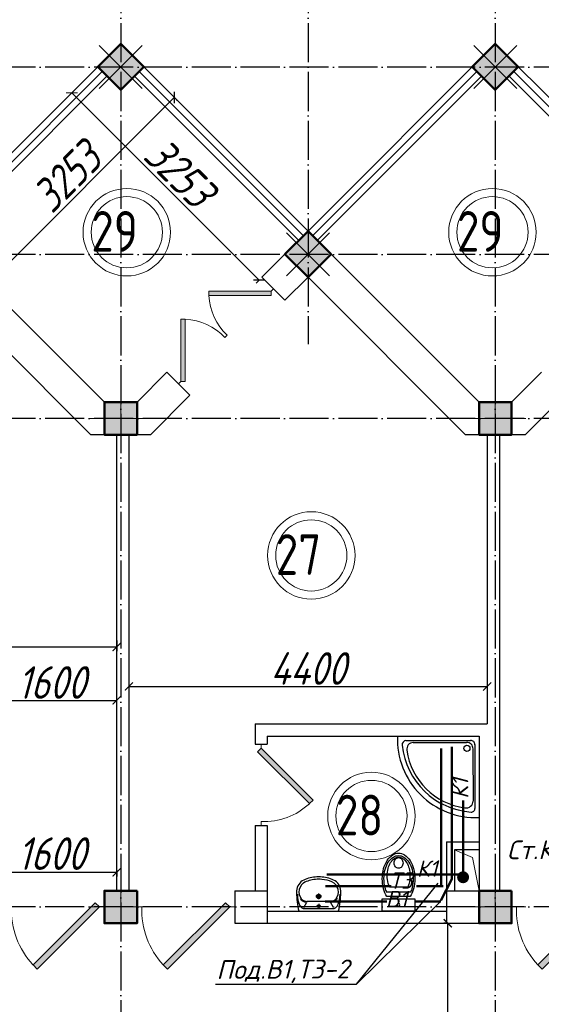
# Model space of a CAD drawing. Extents: x -4445 to 1909585, y 1860 to 289234.
# Tile 71 of 110: x 477275 to 483681, y 248833 to 260926. Entities that reach past the tile are written whole.
import ezdxf

# ---------------------------------------------------------------- set-up
doc = ezdxf.new("R2010")
doc.units = 0
doc.header["$LTSCALE"] = 0.5
doc.header["$MEASUREMENT"] = 0
doc.header["$PDMODE"] = 34
doc.header["$PDSIZE"] = 3
doc.linetypes.add('ACAD_ISO04W100', pattern=[30, 24, -3, 0, -3])
doc.layers.get('0').update_dxf_attribs({"linetype": 'CONTINUOUS', "lineweight": 18})
doc.layers.get('DEFPOINTS').update_dxf_attribs({"color": 2, "linetype": 'CONTINUOUS', "lineweight": 13})
for name, color, linetype in [('kolonn', 7, 'CONTINUOUS'), ('os', 3, 'CONTINUOUS'), ('su', 7, 'CONTINUOUS')]:
    doc.layers.add(name, color=color, linetype=linetype)
doc.layers.add('ВК', color=7, linetype='CONTINUOUS', lineweight=25)
doc.styles.get("Standard").update_dxf_attribs({"font": 'spds.shx', "oblique": 15})
doc.styles.add('Констр', font='isocpeui.ttf')
doc.dimstyles.new('ISO-25', dxfattribs={"dimtxt": 400, "dimasz": 100, "dimexe": 50, "dimexo": 50, "dimgap": 20, "dimtad": 1, "dimdec": 0, "dimtxsty": 'Standard', "dimblk": 'ARCHTICK', "dimcen": 20, "dimclrd": 1, "dimclre": 1, "dimadec": 0, "dimazin": 0, "dimtfac": 1, "dimtdec": 0, "dimtmove": 0, "dimatfit": 3, "dimldrblk": 'ARCHTICK', "dimfxl": 1, "dimarcsym": 0})

# ---------------------------------------------------------------- blocks, each defined once
blk = doc.blocks.new('jfgjhsdf')
blk.add_hatch(color=1).paths.add_polyline_path([(-593, 731), (-637, 687), (0, 50), (44, 94)])
at = {"color": 1}
for p, q in [((0, 1000), (0, 950)), ((0, 50), (0, 0))]:
    blk.add_line(p, q, dxfattribs=at)
blk.add_lwpolyline([(0, 50), (-637, 687), (-593, 731), (44, 94), (0, 50)], dxfattribs=at)
blk.add_arc((-33, 130), 821, 87.662, 132.9147, dxfattribs=at)
blk = doc.blocks.new('_ArchTick')
at = {"color": 0, "linetype": 'ByBlock', "const_width": 0.15}
blk.add_lwpolyline([(-0.5, -0.5), (0.5, 0.5)], dxfattribs=at)
blk = doc.blocks.new('*D2345')
at = {"color": 1, "lineweight": -2, "transparency": 16777216}
for p, q in [((477915, 260028), (477879, 259992)), ((480215, 257728), (477915, 260028)), ((480215, 257728), (480179, 257692))]:
    blk.add_line(p, q, dxfattribs=at)
at = {"layer": 'DEFPOINTS', "color": 0, "transparency": 16777216}
for p in [(477915, 260028), (477950, 260063), (480250, 257763)]:
    blk.add_point(p, dxfattribs=at)
at = {"color": 1, "lineweight": -2, "transparency": 16777216, "xscale": 100, "yscale": 100, "zscale": 100}
for p, rotation in [((477915, 260028), 135), ((480215, 257728), 315)]:
    blk.add_blockref('_ArchTick', p, dxfattribs=dict(at, rotation=rotation))
at = {"color": 0, "transparency": 16777216, "insert": (479237, 259050), "char_height": 400, "attachment_point": 5, "rotation": 315}
blk.add_mtext('3253', dxfattribs=at)
blk = doc.blocks.new('*D2346')
at = {"color": 1, "lineweight": -2, "transparency": 16777216}
for p, q in [((476873, 257671), (479173, 259971)), ((479197, 259948), (479208, 259936)), ((476897, 257648), (476908, 257636))]:
    blk.add_line(p, q, dxfattribs=at)
at = {"layer": 'DEFPOINTS', "color": 0, "transparency": 16777216}
for p in [(479161, 259983), (479173, 259971), (476861, 257683)]:
    blk.add_point(p, dxfattribs=at)
at = {"color": 1, "lineweight": -2, "transparency": 16777216, "xscale": 100, "yscale": 100, "zscale": 100}
for p, rotation in [((479173, 259971), 44.99999999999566), ((476873, 257671), 224.9999999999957)]:
    blk.add_blockref('_ArchTick', p, dxfattribs=dict(at, rotation=rotation))
at = {"color": 0, "transparency": 16777216, "insert": (477851, 258994), "char_height": 400, "attachment_point": 5, "rotation": 45}
blk.add_mtext('3253', dxfattribs=at)
blk = doc.blocks.new('*D2480')
at = {"color": 1, "lineweight": -2, "transparency": 16777216}
for p, q in [((482535, 249829), (482482, 249829)), ((482532, 244229), (482532, 249829)), ((482535, 244229), (482482, 244229))]:
    blk.add_line(p, q, dxfattribs=at)
at = {"layer": 'DEFPOINTS', "color": 0, "transparency": 16777216}
for p in [(482532, 249829), (482585, 249829), (482585, 244229)]:
    blk.add_point(p, dxfattribs=at)
at = {"color": 1, "lineweight": -2, "transparency": 16777216, "xscale": 100, "yscale": 100, "zscale": 100}
for p, rotation in [((482532, 249829), 90), ((482532, 244229), 270)]:
    blk.add_blockref('_ArchTick', p, dxfattribs=dict(at, rotation=rotation))
at = {"color": 0, "transparency": 16777216, "insert": (482292, 247029), "char_height": 400, "attachment_point": 5, "rotation": 90}
blk.add_mtext('5600', dxfattribs=at)
blk = doc.blocks.new('*D2359')
at = {"color": 1, "lineweight": -2, "transparency": 16777216}
for p, q in [((473966, 253301), (473966, 253172)), ((478466, 253301), (478466, 253172)), ((473966, 253222), (478466, 253222))]:
    blk.add_line(p, q, dxfattribs=at)
at = {"layer": 'DEFPOINTS', "color": 0, "transparency": 16777216}
for p in [(473966, 253351), (478466, 253351), (478466, 253222)]:
    blk.add_point(p, dxfattribs=at)
at = {"color": 1, "lineweight": -2, "transparency": 16777216, "xscale": 100, "yscale": 100, "zscale": 100, "rotation": 180}
blk.add_blockref('_ArchTick', (473966, 253222), dxfattribs=at)
at = {"color": 1, "lineweight": -2, "transparency": 16777216, "xscale": 100, "yscale": 100, "zscale": 100}
blk.add_blockref('_ArchTick', (478466, 253222), dxfattribs=at)
at = {"color": 0, "transparency": 16777216, "insert": (476216, 253450), "char_height": 400, "attachment_point": 5}
blk.add_mtext('4500', dxfattribs=at)
blk = doc.blocks.new('*D2482')
at = {"color": 1, "lineweight": -2, "transparency": 16777216}
for p, q in [((476866, 250475), (476866, 250403)), ((478466, 250453), (476866, 250453)), ((478466, 250475), (478466, 250403))]:
    blk.add_line(p, q, dxfattribs=at)
at = {"layer": 'DEFPOINTS', "color": 0, "transparency": 16777216}
for p in [(476866, 250525), (476866, 250453), (478466, 250525)]:
    blk.add_point(p, dxfattribs=at)
at = {"color": 1, "lineweight": -2, "transparency": 16777216, "xscale": 100, "yscale": 100, "zscale": 100, "rotation": 180}
blk.add_blockref('_ArchTick', (476866, 250453), dxfattribs=at)
at = {"color": 1, "lineweight": -2, "transparency": 16777216, "xscale": 100, "yscale": 100, "zscale": 100}
blk.add_blockref('_ArchTick', (478466, 250453), dxfattribs=at)
at = {"color": 0, "transparency": 16777216, "insert": (477666, 250684), "char_height": 400, "attachment_point": 5}
blk.add_mtext('1600', dxfattribs=at)
blk = doc.blocks.new('*D2483')
at = {"color": 1, "lineweight": -2, "transparency": 16777216}
for p, q in [((478616, 253175), (478616, 252688)), ((483016, 253175), (483016, 252688)), ((478616, 252738), (483016, 252738))]:
    blk.add_line(p, q, dxfattribs=at)
at = {"layer": 'DEFPOINTS', "color": 0, "transparency": 16777216}
for p in [(478616, 253225), (483016, 253225), (483016, 252738)]:
    blk.add_point(p, dxfattribs=at)
at = {"color": 1, "lineweight": -2, "transparency": 16777216, "xscale": 100, "yscale": 100, "zscale": 100, "rotation": 180}
blk.add_blockref('_ArchTick', (478616, 252738), dxfattribs=at)
at = {"color": 1, "lineweight": -2, "transparency": 16777216, "xscale": 100, "yscale": 100, "zscale": 100}
blk.add_blockref('_ArchTick', (483016, 252738), dxfattribs=at)
at = {"color": 0, "transparency": 16777216, "insert": (480816, 252958), "char_height": 400, "attachment_point": 5}
blk.add_mtext('4400', dxfattribs=at)
blk = doc.blocks.new('ghsdd')
at = {"ltscale": 50}
h = blk.add_hatch(color=256, dxfattribs=at)
h.paths.add_polyline_path([(0, 200), (-200, 200), (-200, 0), (0, 0)])
h.paths.add_polyline_path([(200, 0), (200, 200), (0, 200), (0, 0)])
h.paths.add_polyline_path([(0, 0), (-200, 0), (-200, -200), (0, -200)])
h.paths.add_polyline_path([(0, 0), (0, -200), (200, -200), (200, 0)])
at = {"lineweight": 0}
for p, q in [((0, -374), (0, 374)), ((-374, 0), (374, 0))]:
    blk.add_line(p, q, dxfattribs=at)
at = {"lineweight": 50, "ltscale": 50}
blk.add_lwpolyline([(200, 200), (200, -200), (-200, -200), (-200, 200), (200, 200)], dxfattribs=at)
blk = doc.blocks.new('*D2748')
at = {"color": 1, "lineweight": -2, "transparency": 16777216}
for p, q in [((476866, 252329), (476866, 252616)), ((476866, 252566), (478466, 252566)), ((478466, 252288), (478466, 252616))]:
    blk.add_line(p, q, dxfattribs=at)
at = {"layer": 'DEFPOINTS', "color": 0, "transparency": 16777216}
for p in [(478466, 252566), (476866, 252279), (478466, 252238)]:
    blk.add_point(p, dxfattribs=at)
at = {"color": 1, "lineweight": -2, "transparency": 16777216, "xscale": 100, "yscale": 100, "zscale": 100, "rotation": 180}
blk.add_blockref('_ArchTick', (476866, 252566), dxfattribs=at)
at = {"color": 1, "lineweight": -2, "transparency": 16777216, "xscale": 100, "yscale": 100, "zscale": 100}
blk.add_blockref('_ArchTick', (478466, 252566), dxfattribs=at)
at = {"color": 0, "transparency": 16777216, "insert": (477666, 252786), "char_height": 400, "attachment_point": 5}
blk.add_mtext('1600', dxfattribs=at)
blk = doc.blocks.new('Podd_igl_as100x100')
for p, q in [((0, 1000), (0, 0)), ((-54, 897), (-54, 104)), ((-80, 808), (-80, 153)), ((0, 0), (-1000, 0)), ((-106, 50), (-891, 50)), ((-158, 74), (-799, 73))]:
    blk.add_line(p, q)
blk.add_circle((-152, 149), 37.8)
for centre, radius, start, end in [((-42, 42), 959, 87.5145, 182.4855), ((-22, 34), 914, 95.7508, 176.1666), ((-67, 71), 821, 97.4497, 172.9032), ((-160, 806), 80.2, 1.4931, 100.036), ((-109, 889), 55.4, 7.9715, 94.7418), ((-799, 157), 84.3, 169.7158, 269.999), ((-155, 149), 75.6, 267.8648, 3.2153), ((-891, 93), 43.1, 176.352, 270.7469), ((-107, 102), 52.6, 270.31, 1.996)]:
    blk.add_arc(centre, radius, start, end)
blk = doc.blocks.new('UniTAZZ_3')
for p, q in [((-230, -144), (-230, 144)), ((-178, -144), (-178, 144)), ((-152, 200), (-152, -200)), ((0, 200), (-152, 200)), ((0, -200), (0, 200)), ((-293, -112), (-293, 112)), ((-152, -200), (0, -200))]:
    blk.add_line(p, q)
blk.add_circle((-76, 0), 17)
for centre, radius, start, end in [((-493, -57), 235, 122.5078, 146.9765), ((-485, -51), 211, 122.5078, 146.9765), ((-435, -148), 343, 104.7867, 122.5078), ((-433, -133), 308, 104.7867, 122.5078), ((-462, -121), 257, 104.1209, 121.2723), ((-432, -238), 378, 90, 104.1209), ((-397, -291), 491, 90, 104.7867), ((-399, -261), 441, 90, 104.7867), ((-432, -238), 378, 75.8791, 90), ((-399, -261), 441, 75.2133, 90), ((-397, -291), 491, 75.2133, 90), ((-403, -121), 257, 64.7964, 75.8791), ((-365, -133), 308, 63.9053, 75.2133), ((-359, -148), 343, 58.1489, 75.2133), ((-581, 0), 131, 146.9765, 180), ((-581, 0), 131, 180, 213.0235), ((-564, 0), 117, 146.9765, 180), ((-575, 0), 87.7, 145.7058, 180), ((-575, 0), 87.7, 180, 214.2942), ((-610, 0), 46, 153.6325, 180), ((-610, 0), 46, 180, 206.3675), ((-600, -5), 56.5, 129.8827, 153.6325), ((-507, -46), 170, 121.2723, 145.7058), ((-594, -12), 66, 109.092, 129.8827), ((-590, -23), 78.1, 90, 109.092), ((-590, -23), 78.1, 70.908, 90), ((-586, -12), 66, 50.1173, 70.908), ((-580, -5), 56.5, 26.3675, 50.1173), ((-571, 0), 46, 0, 26.3675), ((-571, 0), 46, 333.6325, 0), ((-493, 57), 235, 213.0235, 237.4922), ((-564, 0), 117, 180, 213.0235), ((-485, 51), 211, 213.0235, 237.4922), ((-600, 5), 56.5, 206.3675, 230.1173), ((-507, 47), 170, 214.2942, 238.7277), ((-594, 12), 66, 230.1173, 250.908), ((-590, 24), 78.1, 250.908, 270), ((-462, 121), 257, 238.7277, 255.8791), ((-590, 24), 78.1, 270, 289.092), ((-586, 12), 66, 289.092, 309.8827), ((-580, 5), 56.5, 309.8827, 333.6325), ((-403, 121), 257, 284.1209, 295.2036), ((-435, 148), 343, 237.4922, 255.2133), ((-433, 132), 308, 237.4922, 255.2133), ((-432, 238), 378, 255.8791, 270), ((-397, 291), 491, 255.2133, 270), ((-399, 261), 441, 255.2133, 270), ((-432, 238), 378, 270, 284.1209), ((-399, 261), 441, 270, 284.7867), ((-397, 291), 491, 270, 284.7867), ((-365, 132), 308, 284.7867, 296.0947), ((-359, 148), 343, 284.7867, 301.8511)]:
    blk.add_arc(centre, radius, start, end)
blk = doc.blocks.new('UM_8')
for p, q in [((244, 0), (-244, 0)), ((-182, -45), (-146, -110)), ((175, -30), (-175, -30)), ((142, -120), (-132, -120)), ((27, -61), (-27, -61)), ((0, -88), (0, -34)), ((182, -45), (146, -110)), ((35, -180), (-35, -180)), ((0, -145), (0, -215))]:
    blk.add_line(p, q)
for centre, radius in [((0, -61), 17), ((0, -180), 27), ((0, -180), 17)]:
    blk.add_circle(centre, radius)
for centre, radius, start, end in [((-244, 0), 0.5, 90, 167.3206), ((244, 0), 0.5, 12.6794, 90), ((894, -257), 1167, 167.3206, 178.6525), ((68, -206), 330, 154.5977, 180.3349), ((-175, -90), 60, 90, 154.5977), ((-139, -232), 123, 98.7111, 129.9424), ((-139, -232), 113, 86.1548, 129.9424), ((139, -232), 113, 50.0576, 93.8452), ((139, -232), 123, 50.0576, 81.2889), ((175, -90), 60, 25.4023, 90), ((-68, -206), 330, 359.6651, 25.4023), ((-894, -257), 1167, 1.3475, 12.6794), ((-104, -234), 169, 178.312, 234.1043), ((-273, -229), 0.5, 358.312, 358.6525), ((-104, -233), 138, 141.0504, 245.2718), ((-104, -233), 148, 141.0504, 147.7493), ((104, -233), 138, 294.7282, 38.9496), ((104, -234), 169, 305.8957, 1.688), ((104, -233), 148, 32.2507, 38.9496), ((273, -229), 0.5, 181.3475, 181.688), ((-27, -71), 317, 244.8898, 267.5368), ((27, -71), 317, 272.4632, 300.3552), ((-27, -71), 347, 239.6448, 267.5368), ((0, 80), 500, 265.1692, 274.8308), ((0, 80), 470, 265.1692, 274.8308), ((27, -71), 347, 272.4632, 300.3552)]:
    blk.add_arc(centre, radius, start, end)

msp = doc.modelspace()

# ---------------------------------------------------------------- linework, layer by layer
for p, q in [((476215.854, 258328.622), (478515.854, 260628.622)), ((480815.854, 258328.622), (478515.854, 260628.622)), ((480815.854, 258328.622), (483115.854, 260628.622)), ((485415.854, 258328.622), (483115.854, 260628.622))]:
    msp.add_line(p, q)
at = {"color": 1}
for p, q in [((476272.423, 258272.053), (478289.58, 260289.21)), ((480759.286, 258272.053), (478742.129, 260289.21)), ((480872.423, 258272.053), (482889.58, 260289.21)), ((485359.286, 258272.053), (483342.129, 260289.21)), ((476328.991, 258215.485), (478346.149, 260232.642)), ((480702.717, 258215.485), (478685.56, 260232.642)), ((480928.991, 258215.485), (482946.149, 260232.642)), ((485302.717, 258215.485), (483285.56, 260232.642))]:
    msp.add_line(p, q, dxfattribs=at)
at = {"lineweight": 30}
for p, q in [((478315.854, 256228.622), (476215.854, 258328.622)), ((480250.169, 257762.936), (480815.854, 258328.622)), ((482915.854, 256228.622), (480815.854, 258328.622)), ((478150.169, 255828.622), (476215.854, 257762.936)), ((480533.012, 257480.094), (480250.169, 257762.936)), ((480533.012, 257480.094), (480815.854, 257762.936)), ((482750.169, 255828.622), (480815.854, 257762.936)), ((478715.854, 256228.622), (479083.443, 256596.21)), ((479366.285, 256313.367), (479083.443, 256596.21)), ((483315.854, 256228.622), (483683.443, 256596.21)), ((478881.54, 255828.622), (479366.285, 256313.367)), ((483481.54, 255828.622), (483966.285, 256313.367)), ((478715.854, 256228.622), (478315.854, 256228.622)), ((483315.854, 256228.622), (482915.854, 256228.622)), ((478881.54, 255828.622), (478150.169, 255828.622)), ((478465.854, 255828.622), (478465.854, 250228.622)), ((478615.854, 255828.622), (478615.854, 250228.622)), ((483481.54, 255828.622), (482750.169, 255828.622)), ((483015.854, 255828.622), (483015.854, 252278.622)), ((483165.854, 255828.622), (483165.854, 250228.622)), ((480165.854, 252278.622), (480165.854, 252028.622)), ((480165.854, 252278.622), (483015.854, 252278.622)), ((480165.854, 252028.622), (480315.854, 252028.622)), ((480315.854, 252128.622), (480315.854, 252028.622)), ((480315.854, 252128.622), (482915.854, 252128.622)), ((482915.854, 252128.622), (482915.854, 250228.622)), ((480165.854, 251028.622), (480315.854, 251028.622)), ((480165.854, 251028.622), (480165.854, 250228.622)), ((480315.854, 251028.622), (480315.854, 249828.622)), ((482515.854, 250828.622), (482515.854, 249828.622)), ((482515.854, 250828.622), (482915.854, 250828.622)), ((482915.854, 250728.622), (482615.854, 250728.622)), ((482615.854, 250728.622), (482615.854, 250228.622)), ((478315.854, 250228.622), (478315.854, 249828.622)), ((478315.854, 250228.622), (478715.854, 250228.622)), ((478715.854, 250228.622), (478715.854, 249828.622)), ((479915.854, 250228.622), (479915.854, 249828.622)), ((479915.854, 250228.622), (480315.854, 250228.622)), ((482515.854, 250228.622), (483315.854, 250228.622)), ((483315.854, 250228.622), (483315.854, 249828.622)), ((480315.854, 249978.622), (482515.854, 249978.622)), ((478315.854, 249828.622), (478715.854, 249828.622)), ((479915.854, 249828.622), (483315.854, 249828.622))]:
    msp.add_line(p, q, dxfattribs=at)
for points in [[(478798.697, 260345.779), (478515.854, 260628.622), (478233.012, 260345.779), (478515.854, 260062.936)], [(483398.697, 260345.779), (483115.854, 260628.622), (482833.012, 260345.779), (483115.854, 260062.936)]]:
    msp.add_lwpolyline(points, close=True, dxfattribs=at)
msp.add_lwpolyline([(482915.854, 250228.622), (482836.797, 250637.188), (482615.854, 250728.622)])
at = {"color": 1}
for centre, radius in [((478590.676, 258316.12), 537.019), ((483081.211, 258316.12), 537.019), ((478590.676, 258316.12), 437.019), ((483081.211, 258316.12), 437.019), ((480856.215, 254346.354), 537.019), ((480856.215, 254346.354), 437.019), ((481594.997, 251146.744), 537.019), ((481594.997, 251146.744), 437.019)]:
    msp.add_circle(centre, radius, dxfattribs=at)
at = {"layer": 'os', "color": 3, "linetype": 'ACAD_ISO04W100', "ltscale": 40}
for p, q in [((478515.854, 262684.873), (478515.854, 237876.983)), ((480815.854, 262684.873), (480815.854, 256940.504)), ((483115.854, 262684.873), (483115.854, 201461.156)), ((558481.194, 260343.622), (467065.931, 260343.622)), ((558481.194, 258043.622), (467065.931, 258043.622)), ((558481.194, 256028.622), (467065.931, 256028.622)), ((558481.194, 250028.622), (467065.931, 250028.622))]:
    msp.add_line(p, q, dxfattribs=at)
at = {"layer": 'ВК', "color": 7, "ltscale": 10}
for p, q in [((481413.304, 249082.563), (482413.206, 250322.66)), ((482441.925, 250096.239), (481413.304, 249082.563)), ((479678.322, 249082.563), (481413.304, 249082.563))]:
    msp.add_line(p, q, dxfattribs=at)
at = {"layer": 'ВК', "color": 5, "lineweight": 50, "ltscale": 10}
for points in [[(482448.521, 250106.405), (482583.821, 250371.72), (482583.821, 251996.104)], [(481025.604, 250097.295), (481783.17, 250097.295)], [(482141.332, 250097.295), (482445.55, 250097.295)]]:
    msp.add_lwpolyline(points, dxfattribs=at)
at = {"layer": 'ВК', "color": 1, "lineweight": 50, "ltscale": 10}
for points in [[(482451.96, 250287.263), (482451.96, 251977.152)], [(481029.606, 250285.147), (481836.649, 250285.147)], [(482149.432, 250285.147), (482474.225, 250285.147)]]:
    msp.add_lwpolyline(points, dxfattribs=at)
at = {"layer": 'ВК', "color": 34, "lineweight": 50, "ltscale": 10}
for points in [[(482722.021, 251337.557), (482722.021, 250382.95)], [(481047.121, 250426.747), (482709.047, 250426.747)]]:
    msp.add_lwpolyline(points, dxfattribs=at)
at = {"layer": 'ВК', "color": 34, "ltscale": 30, "const_width": 69.97}
msp.add_lwpolyline([(482682.313, 250393.59, 1), (482758.366, 250394.028, 1)], format="xyb", close=True, dxfattribs=at)

# ---------------------------------------------------------------- block references
for p, xscale, yscale, zscale, rotation in [((480391.59, 257621.515), -0.8461538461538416, 0.8461538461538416, 0.8461538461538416, 134.9999999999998), ((479224.864, 256454.789), 0.8461538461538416, 0.8461538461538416, 0.8461538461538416, 314.9999999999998), ((483824.864, 256454.789), 0.8461538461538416, 0.8461538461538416, 0.8461538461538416, 314.9999999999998), ((478315.854, 250028.622), 1.2, 1.2, 1.2, 90), ((479915.854, 250028.622), 1.2, 1.2, 1.2, 90), ((484515.854, 250028.622), 1.2, 1.2, 1.2, 90)]:
    msp.add_blockref('jfgjhsdf', p, dxfattribs=dict(xscale=xscale, yscale=yscale, zscale=zscale, rotation=rotation))
at = {"rotation": 180}
msp.add_blockref('jfgjhsdf', (480240.854, 252028.622), dxfattribs=at)
at = {"layer": 'kolonn', "rotation": 45}
for p in [(478515.854, 260345.779), (483115.854, 260345.779), (480815.854, 258045.779)]:
    msp.add_blockref('ghsdd', p, dxfattribs=at)
at = {"layer": 'kolonn'}
for p in [(478515.854, 256028.622), (483115.854, 256028.622), (478515.854, 250028.622), (483115.854, 250028.622)]:
    msp.add_blockref('ghsdd', p, dxfattribs=at)
at = {"layer": 'su'}
for name, p, rotation in [('Podd_igl_as100x100', (482915.854, 252128.622), 90), ('UM_8', (480946.958, 249978.622), 180)]:
    msp.add_blockref(name, p, dxfattribs=dict(at, rotation=rotation))
at = {"layer": 'su', "xscale": -1, "rotation": 90}
msp.add_blockref('UniTAZZ_3', (481928.312, 249978.622), dxfattribs=at)

# ---------------------------------------------------------------- texts
at = {"color": 1}
for s, p in [('29', (478154.968, 258076.58)), ('29', (482645.503, 258076.58)), ('27', (480420.507, 254106.814)), ('28', (481159.289, 250907.204))]:
    msp.add_text(s, height=500, dxfattribs=at).set_placement(p)
at = {"layer": 'ВК', "color": 34, "ltscale": 30, "style": 'Констр'}
for rotation, p in [(90.3301303, (482785.596, 251356.726)), (0.3301303, (482152.681, 250399.255))]:
    msp.add_text('К1', height=200, rotation=rotation, dxfattribs=at).set_placement(p)
at = {"layer": 'ВК', "color": 7, "ltscale": 30, "style": 'Констр'}
for s, p in [('Ст.К1-2', (483259.205, 250613.996)), ('Под.В1,Т3-2', (479691.501, 249143.254))]:
    msp.add_text(s, height=230.85, rotation=0.3301303, dxfattribs=at).set_placement(p)
at = {"layer": 'ВК', "color": 1, "ltscale": 30, "style": 'Констр'}
msp.add_text('Т3', height=200, rotation=0.3301303, dxfattribs=at).set_placement((481818.117, 250252.1))
at = {"layer": 'ВК', "color": 5, "ltscale": 30, "style": 'Констр'}
msp.add_text('В1', height=200, rotation=0.3301303, dxfattribs=at).set_placement((481770.818, 250024.962))

# ---------------------------------------------------------------- dimensions: what is measured, and where the dimension line sits
for p1, p2, distance, picture, middle in [((476861.279, 257683.197), (479161.279, 259983.197), -16.662, '*D2346', (477850.685, 258993.791)), ((480250.169, 257762.936), (477950.169, 260062.936), 50.068, '*D2345', (479237.141, 259049.909))]:
    dim = msp.add_aligned_dim(p1=p1, p2=p2, distance=distance, dimstyle='ISO-25')
    dim.commit()
    dim.dimension.update_dxf_attribs({"geometry": picture, "text_midpoint": middle})
for base, p1, p2, picture, middle in [((478465.854, 253221.649), (473965.854, 253350.721), (478465.854, 253350.721), '*D2359', (476215.854, 253449.933)), ((483015.854, 252738.398), (478615.854, 253224.984), (483015.854, 253224.984), '*D2483', (480815.854, 252958.398)), ((476865.854, 250452.714), (478465.854, 250524.657), (476865.854, 250524.657), '*D2482', (477665.854, 250684.289))]:
    dim = msp.add_linear_dim(base=base, p1=p1, p2=p2, dimstyle='ISO-25')
    dim.commit()
    dim.dimension.update_dxf_attribs({"geometry": picture, "text_midpoint": middle})
dim = msp.add_linear_dim(base=(478465.854, 252566.052), p1=(476865.854, 252278.622), p2=(478465.854, 252238.459), dimstyle='ISO-25', override={"dimtmove": 1})
dim.commit()
dim.dimension.update_dxf_attribs({"geometry": '*D2748', "text_midpoint": (477665.854, 252786.052)})
dim = msp.add_linear_dim(base=(482531.54, 249828.622), p1=(482585.125, 244228.622), p2=(482585.125, 249828.622), angle=90, dimstyle='ISO-25')
dim.commit()
dim.dimension.update_dxf_attribs({"geometry": '*D2480', "text_midpoint": (482291.681, 247028.622)})

doc.saveas('drawing.dxf')
